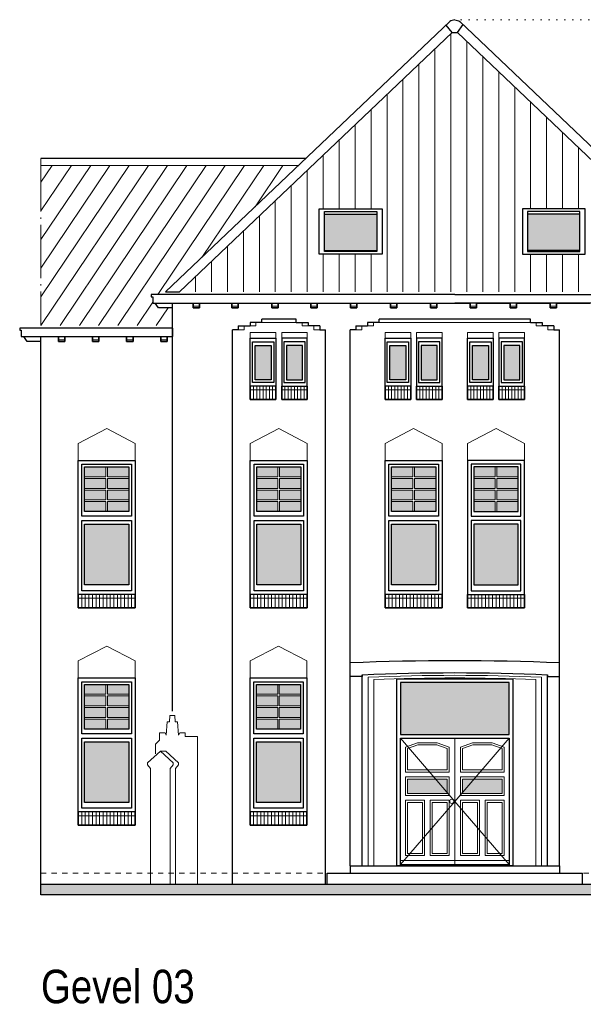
# Model space of a CAD drawing. Extents: x -59835 to 57885, y -767 to 224044.
# Tile 42 of 51: x 14630 to 25225, y 137936 to 156453. Entities that reach past the tile are written whole.
import ezdxf

# ---------------------------------------------------------------- set-up
doc = ezdxf.new("R2010")
doc.units = 0
doc.header["$MEASUREMENT"] = 0
for name, pattern in [('DASHDOT', [1250, 1000, -112.5, 25, -112.5]), ('DASHED', [200, 100, -100]), ('DOT', [150, 25, -125])]:
    doc.linetypes.add(name, pattern=pattern)
for name, color, linetype in [('101 - TEKSTEN', 7, 'Continuous'), ('102 - MAATVOERING', 7, 'Continuous'), ('21 - BUITENWANDEN', 92, 'Continuous'), ('27 - DAKEN', 92, 'Continuous'), ('31 - BUITENKOZIJNEN', 7, 'Continuous'), ('31.1 - ARCERING', 7, 'Continuous'), ('52 - AFVOERVOORZIENINGEN', 92, 'Continuous'), ('90 - TERREIN', 7, 'Continuous')]:
    doc.layers.add(name, color=color, linetype=linetype)

msp = doc.modelspace()

# ---------------------------------------------------------------- hatches: boundary and pattern name
at = {"layer": '27 - DAKEN', "linetype": 'Continuous', "lineweight": 13}
h = msp.add_hatch(dxfattribs=at)
h.set_pattern_fill("~A--G'$~", color=253, style=0, pattern_type=0)
h.set_pattern_definition([(90, (17634.75, 151333), (-300, -1e-05), [])])
h.paths.add_polyline_path([(17634.75, 151333), (22759.3125, 156215), (22860.6875, 156215), (27985.25, 151333), (25259, 151333), (25259, 152893), (24079, 152893), (24079, 152043), (25259, 152043), (25259, 151333), (21441, 151333), (21441, 152893), (20261, 152893), (20261, 152043), (21441, 152043), (21441, 151333), (27985.25, 151333)], flags=0)
h = msp.add_hatch(dxfattribs=at)
h.set_pattern_fill("~A--G'$~", color=253, style=0, pattern_type=0)
h.set_pattern_definition([(236.141, (15030, 150703), (249.124, -167.144), [])])
h.paths.add_polyline_path([(15030, 150703), (15030, 153713), (19873.8125, 153713), (17373.75, 151333), (17321.25, 151283), (17100, 151283), (17100, 151243), (17130, 151243), (17130, 151123), (17175, 151123), (17240, 151033), (17500, 151033), (17500, 150703)], flags=0)
at = {"layer": '31.1 - ARCERING', "linetype": 'Continuous', "lineweight": 5}
for points in [[(20361, 152113), (20361, 152793), (21341, 152793), (21341, 152113)], [(20361, 152113), (20361, 152793), (21341, 152793), (21341, 152113)], [(25159, 152113), (25159, 152793), (24179, 152793), (24179, 152113)], [(25159, 152113), (25159, 152793), (24179, 152793), (24179, 152113)], [(19055, 149683), (19055, 150323), (19355, 150323), (19355, 149683)], [(19055, 149683), (19055, 150323), (19355, 150323), (19355, 149683)], [(19945, 149683), (19945, 150323), (19645, 150323), (19645, 149683)], [(19945, 149683), (19945, 150323), (19645, 150323), (19645, 149683)], [(21590, 149683), (21590, 150323), (21890, 150323), (21890, 149683)], [(21590, 149683), (21590, 150323), (21890, 150323), (21890, 149683)], [(22480, 149683), (22480, 150323), (22180, 150323), (22180, 149683)], [(22480, 149683), (22480, 150323), (22180, 150323), (22180, 149683)], [(23140, 149683), (23140, 150323), (23440, 150323), (23440, 149683)], [(23140, 149683), (23140, 150323), (23440, 150323), (23440, 149683)], [(24030, 149683), (24030, 150323), (23730, 150323), (23730, 149683)], [(24030, 149683), (24030, 150323), (23730, 150323), (23730, 149683)], [(15850, 147855.5), (15850, 148043), (16250, 148043), (16250, 147855.5)], [(15850, 147855.5), (15850, 148043), (16250, 148043), (16250, 147855.5)], [(16280, 147855.5), (16280, 148043), (16680, 148043), (16680, 147855.5)], [(16280, 147855.5), (16280, 148043), (16680, 148043), (16680, 147855.5)], [(19085, 147855.5), (19085, 148043), (19485, 148043), (19485, 147855.5)], [(19085, 147855.5), (19085, 148043), (19485, 148043), (19485, 147855.5)], [(19515, 147855.5), (19515, 148043), (19915, 148043), (19915, 147855.5)], [(19515, 147855.5), (19515, 148043), (19915, 148043), (19915, 147855.5)], [(21620, 147855.5), (21620, 148043), (22020, 148043), (22020, 147855.5)], [(21620, 147855.5), (21620, 148043), (22020, 148043), (22020, 147855.5)], [(22050, 147855.5), (22050, 148043), (22450, 148043), (22450, 147855.5)], [(22050, 147855.5), (22050, 148043), (22450, 148043), (22450, 147855.5)], [(23570, 147855.5), (23570, 148043), (23170, 148043), (23170, 147855.5)], [(23570, 147855.5), (23570, 148043), (23170, 148043), (23170, 147855.5)], [(24000, 147855.5), (24000, 148043), (23600, 148043), (23600, 147855.5)], [(24000, 147855.5), (24000, 148043), (23600, 148043), (23600, 147855.5)], [(15850, 147638), (15850, 147825.5), (16250, 147825.5), (16250, 147638)], [(15850, 147638), (15850, 147825.5), (16250, 147825.5), (16250, 147638)], [(16280, 147638), (16280, 147825.5), (16680, 147825.5), (16680, 147638)], [(16280, 147638), (16280, 147825.5), (16680, 147825.5), (16680, 147638)], [(19085, 147638), (19085, 147825.5), (19485, 147825.5), (19485, 147638)], [(19085, 147638), (19085, 147825.5), (19485, 147825.5), (19485, 147638)], [(19515, 147638), (19515, 147825.5), (19915, 147825.5), (19915, 147638)], [(19515, 147638), (19515, 147825.5), (19915, 147825.5), (19915, 147638)], [(21620, 147638), (21620, 147825.5), (22020, 147825.5), (22020, 147638)], [(21620, 147638), (21620, 147825.5), (22020, 147825.5), (22020, 147638)], [(22050, 147638), (22050, 147825.5), (22450, 147825.5), (22450, 147638)], [(22050, 147638), (22050, 147825.5), (22450, 147825.5), (22450, 147638)], [(23570, 147638), (23570, 147825.5), (23170, 147825.5), (23170, 147638)], [(23570, 147638), (23570, 147825.5), (23170, 147825.5), (23170, 147638)], [(24000, 147638), (24000, 147825.5), (23600, 147825.5), (23600, 147638)], [(24000, 147638), (24000, 147825.5), (23600, 147825.5), (23600, 147638)], [(15850, 147420.5), (15850, 147608), (16250, 147608), (16250, 147420.5)], [(15850, 147420.5), (15850, 147608), (16250, 147608), (16250, 147420.5)], [(16280, 147420.5), (16280, 147608), (16680, 147608), (16680, 147420.5)], [(16280, 147420.5), (16280, 147608), (16680, 147608), (16680, 147420.5)], [(19085, 147420.5), (19085, 147608), (19485, 147608), (19485, 147420.5)], [(19085, 147420.5), (19085, 147608), (19485, 147608), (19485, 147420.5)], [(19515, 147420.5), (19515, 147608), (19915, 147608), (19915, 147420.5)], [(19515, 147420.5), (19515, 147608), (19915, 147608), (19915, 147420.5)], [(21620, 147420.5), (21620, 147608), (22020, 147608), (22020, 147420.5)], [(21620, 147420.5), (21620, 147608), (22020, 147608), (22020, 147420.5)], [(22050, 147420.5), (22050, 147608), (22450, 147608), (22450, 147420.5)], [(22050, 147420.5), (22050, 147608), (22450, 147608), (22450, 147420.5)], [(23570, 147420.5), (23570, 147608), (23170, 147608), (23170, 147420.5)], [(23570, 147420.5), (23570, 147608), (23170, 147608), (23170, 147420.5)], [(24000, 147420.5), (24000, 147608), (23600, 147608), (23600, 147420.5)], [(24000, 147420.5), (24000, 147608), (23600, 147608), (23600, 147420.5)], [(15850, 147203), (15850, 147390.5), (16250, 147390.5), (16250, 147203)], [(15850, 147203), (15850, 147390.5), (16250, 147390.5), (16250, 147203)], [(16280, 147203), (16280, 147390.5), (16680, 147390.5), (16680, 147203)], [(16280, 147203), (16280, 147390.5), (16680, 147390.5), (16680, 147203)], [(19085, 147203), (19085, 147390.5), (19485, 147390.5), (19485, 147203)], [(19085, 147203), (19085, 147390.5), (19485, 147390.5), (19485, 147203)], [(19515, 147203), (19515, 147390.5), (19915, 147390.5), (19915, 147203)], [(19515, 147203), (19515, 147390.5), (19915, 147390.5), (19915, 147203)], [(21620, 147203), (21620, 147390.5), (22020, 147390.5), (22020, 147203)], [(21620, 147203), (21620, 147390.5), (22020, 147390.5), (22020, 147203)], [(22050, 147203), (22050, 147390.5), (22450, 147390.5), (22450, 147203)], [(22050, 147203), (22050, 147390.5), (22450, 147390.5), (22450, 147203)], [(23570, 147203), (23570, 147390.5), (23170, 147390.5), (23170, 147203)], [(23570, 147203), (23570, 147390.5), (23170, 147390.5), (23170, 147203)], [(24000, 147203), (24000, 147390.5), (23600, 147390.5), (23600, 147203)], [(24000, 147203), (24000, 147390.5), (23600, 147390.5), (23600, 147203)], [(15850, 145823), (15850, 146963), (16680, 146963), (16680, 145823)], [(15850, 145823), (15850, 146963), (16680, 146963), (16680, 145823)], [(19085, 145823), (19085, 146963), (19915, 146963), (19915, 145823)], [(19085, 145823), (19085, 146963), (19915, 146963), (19915, 145823)], [(21620, 145823), (21620, 146963), (22450, 146963), (22450, 145823)], [(21620, 145823), (21620, 146963), (22450, 146963), (22450, 145823)], [(24000, 145823), (24000, 146963), (23170, 146963), (23170, 145823)], [(24000, 145823), (24000, 146963), (23170, 146963), (23170, 145823)], [(15850, 143765.5), (15850, 143953), (16250, 143953), (16250, 143765.5)], [(15850, 143765.5), (15850, 143953), (16250, 143953), (16250, 143765.5)], [(16280, 143765.5), (16280, 143953), (16680, 143953), (16680, 143765.5)], [(16280, 143765.5), (16280, 143953), (16680, 143953), (16680, 143765.5)], [(19080, 143765.5), (19080, 143953), (19480, 143953), (19480, 143765.5)], [(19080, 143765.5), (19080, 143953), (19480, 143953), (19480, 143765.5)], [(19510, 143765.5), (19510, 143953), (19910, 143953), (19910, 143765.5)], [(19510, 143765.5), (19510, 143953), (19910, 143953), (19910, 143765.5)], [(21790, 143013), (21790, 143987.625), (23830, 143987.625), (23830, 143013)], [(21790, 143013), (21790, 143987.625), (23830, 143987.625), (23830, 143013)], [(15850, 143548), (15850, 143735.5), (16250, 143735.5), (16250, 143548)], [(15850, 143548), (15850, 143735.5), (16250, 143735.5), (16250, 143548)], [(16280, 143548), (16280, 143735.5), (16680, 143735.5), (16680, 143548)], [(16280, 143548), (16280, 143735.5), (16680, 143735.5), (16680, 143548)], [(19080, 143548), (19080, 143735.5), (19480, 143735.5), (19480, 143548)], [(19080, 143548), (19080, 143735.5), (19480, 143735.5), (19480, 143548)], [(19510, 143548), (19510, 143735.5), (19910, 143735.5), (19910, 143548)], [(19510, 143548), (19510, 143735.5), (19910, 143735.5), (19910, 143548)], [(15850, 143330.5), (15850, 143518), (16250, 143518), (16250, 143330.5)], [(15850, 143330.5), (15850, 143518), (16250, 143518), (16250, 143330.5)], [(16280, 143330.5), (16280, 143518), (16680, 143518), (16680, 143330.5)], [(16280, 143330.5), (16280, 143518), (16680, 143518), (16680, 143330.5)], [(19080, 143330.5), (19080, 143518), (19480, 143518), (19480, 143330.5)], [(19080, 143330.5), (19080, 143518), (19480, 143518), (19480, 143330.5)], [(19510, 143330.5), (19510, 143518), (19910, 143518), (19910, 143330.5)], [(19510, 143330.5), (19510, 143518), (19910, 143518), (19910, 143330.5)], [(15850, 143113), (15850, 143300.5), (16250, 143300.5), (16250, 143113)], [(15850, 143113), (15850, 143300.5), (16250, 143300.5), (16250, 143113)], [(16280, 143113), (16280, 143300.5), (16680, 143300.5), (16680, 143113)], [(16280, 143113), (16280, 143300.5), (16680, 143300.5), (16680, 143113)], [(19080, 143113), (19080, 143300.5), (19480, 143300.5), (19480, 143113)], [(19080, 143113), (19080, 143300.5), (19480, 143300.5), (19480, 143113)], [(19510, 143113), (19510, 143300.5), (19910, 143300.5), (19910, 143113)], [(19510, 143113), (19510, 143300.5), (19910, 143300.5), (19910, 143113)], [(15850, 141733), (15850, 142873), (16680, 142873), (16680, 141733)], [(15850, 141733), (15850, 142873), (16680, 142873), (16680, 141733)], [(19080, 141733), (19080, 142873), (19910, 142873), (19910, 141733)], [(19080, 141733), (19080, 142873), (19910, 142873), (19910, 141733)], [(21920, 141903), (21920, 142173), (22665, 142173), (22665, 141903)], [(21920, 141903), (21920, 142173), (22665, 142173), (22665, 141903)], [(22955, 141903), (22955, 142173), (23700, 142173), (23700, 141903)], [(22955, 141903), (22955, 142173), (23700, 142173), (23700, 141903)]]:
    msp.add_hatch(color=253, dxfattribs=at).paths.add_polyline_path(points, flags=0)
at = {"layer": '90 - TERREIN', "linetype": 'Continuous', "lineweight": 5}
msp.add_hatch(color=7, dxfattribs=at).paths.add_polyline_path([(15030, 139994.125), (15030, 140194.125), (30920, 140194.125), (30920, 139994.125)], flags=0)

# ---------------------------------------------------------------- linework, layer by layer
at = {"layer": '102 - MAATVOERING', "color": 8, "linetype": 'DOT', "lineweight": 5}
msp.add_lwpolyline([(31943, 156453.125), (22810, 156453.125)], dxfattribs=at)
at = {"layer": '102 - MAATVOERING', "color": 213, "linetype": 'DASHED', "lineweight": 13}
msp.add_lwpolyline([(15030, 140403), (30920, 140403)], dxfattribs=at)
at = {"layer": '21 - BUITENWANDEN', "color": 92, "linetype": 'Continuous', "lineweight": 25}
for points in [[(17500, 143447), (17500, 151123)], [(17500, 151123), (17890, 151123)], [(17890, 151123), (17890, 151033), (18010, 151033), (18010, 151123)], [(18010, 151123), (18620, 151123)], [(18620, 151123), (18620, 151033), (18740, 151033), (18740, 151123)], [(18740, 151123), (19370, 151123)], [(19370, 151123), (19370, 151033), (19490, 151033), (19490, 151123)], [(19490, 151123), (20100, 151123)], [(20100, 151123), (20100, 151033), (20220, 151033), (20220, 151123)], [(20220, 151123), (20850, 151123)], [(20850, 151123), (20850, 151033), (20970, 151033), (20970, 151123)], [(20970, 151123), (21600, 151123)], [(21600, 151123), (21600, 151033), (21720, 151033), (21720, 151123)], [(21720, 151123), (22350, 151123)], [(22350, 151123), (22350, 151033), (22470, 151033), (22470, 151123)], [(22470, 151123), (23100, 151123)], [(23220, 151123), (23220, 151033), (23100, 151033), (23100, 151123)], [(23220, 151123), (23850, 151123)], [(23970, 151123), (23970, 151033), (23850, 151033), (23850, 151123)], [(23970, 151123), (24600, 151123)], [(24720, 151123), (24720, 151033), (24600, 151033), (24600, 151123)], [(24720, 151123), (25350, 151123)], [(19180, 150758), (18960, 150758)], [(18960, 150758), (18960, 150693)], [(19180, 150758), (19180, 150823)], [(19830, 150823), (19180, 150823)], [(19830, 150758), (19830, 150823)], [(19830, 150758), (20050, 150758)], [(20050, 150758), (20050, 150693)], [(21390, 150758), (21170, 150758)], [(21170, 150758), (21170, 150693)], [(21390, 150758), (21390, 150823)], [(24230, 150823), (21390, 150823)], [(24230, 150758), (24230, 150823)], [(24230, 150758), (24450, 150758)], [(24450, 150758), (24450, 150693)], [(18630, 140194.125), (18630, 150623)], [(18740, 150623), (18630, 150623)], [(18740, 150693), (18740, 150623)], [(18740, 150693), (18960, 150693)], [(20270, 150693), (20050, 150693)], [(20270, 150693), (20270, 150623)], [(20270, 150623), (20380, 150623)], [(20380, 140194.125), (20380, 150623)], [(20840, 140543), (20840, 150623)], [(20950, 150623), (20840, 150623)], [(20950, 150693), (20950, 150623)], [(20950, 150693), (21170, 150693)], [(24670, 150693), (24450, 150693)], [(24670, 150693), (24670, 150623)], [(24670, 150623), (24780, 150623)], [(24780, 140543), (24780, 150623)], [(15030, 140194.125), (15030, 150493)], [(15030, 150493), (15360, 150493)], [(15360, 150493), (15360, 150403), (15480, 150403), (15480, 150493)], [(15480, 150493), (16000, 150493)], [(16000, 150493), (16000, 150403), (16120, 150403), (16120, 150493)], [(16120, 150493), (16640, 150493)], [(16640, 150493), (16640, 150403), (16760, 150403), (16760, 150493)], [(16760, 150493), (17280, 150493)], [(17280, 150493), (17280, 150403), (17400, 150403), (17400, 150493)], [(17400, 150493), (17500, 150493)], [(21070, 144133.6875), (21070, 144103), (20840, 144103)], [(21070, 140543), (21070, 144133.6875)], [(24550, 140543), (24550, 144133.6875)], [(24550, 144133.6875), (24550, 144103), (24780, 144103)], [(20410, 140403), (25210, 140403)], [(20410, 140194.125), (20410, 140403)], [(20840, 140543), (24780, 140543)], [(20840, 140543), (20840, 140403)], [(24780, 140543), (24780, 140403)], [(25210, 140194.125), (25210, 140403)], [(15030, 140194.125), (20410, 140194.125)], [(20410, 140194.125), (25210, 140194.125)], [(25210, 140194.125), (30920, 140194.125)]]:
    msp.add_lwpolyline(points, dxfattribs=at)
at = {"layer": '21 - BUITENWANDEN', "color": 5, "linetype": 'Continuous', "lineweight": 5}
for points in [[(18960, 150693), (19070, 150693), (19070, 150763)], [(19180, 150758), (19830, 150758)], [(20050, 150693), (19940, 150693), (19940, 150763)], [(21170, 150693), (21280, 150693), (21280, 150763)], [(21390, 150758), (24230, 150758)], [(24450, 150693), (24340, 150693), (24340, 150763)], [(18740, 150623), (18850, 150623), (18850, 150693)], [(18965, 150463), (18965, 150573), (19445, 150573), (19445, 150463)], [(20035, 150463), (20035, 150573), (19555, 150573), (19555, 150463)], [(20270, 150623), (20160, 150623), (20160, 150693)], [(20950, 150623), (21060, 150623), (21060, 150693)], [(21500, 150463), (21500, 150573), (21980, 150573), (21980, 150463)], [(22570, 150463), (22570, 150573), (22090, 150573), (22090, 150463)], [(23050, 150463), (23050, 150573), (23530, 150573), (23530, 150463)], [(24120, 150463), (24120, 150573), (23640, 150573), (23640, 150463)], [(24670, 150623), (24560, 150623), (24560, 150693)], [(16265, 148763), (15730, 148483)], [(16265, 148763), (16800, 148483)], [(19500, 148763), (18965, 148483)], [(19500, 148763), (20035, 148483)], [(22035, 148763), (21500, 148483)], [(22035, 148763), (22570, 148483)], [(23585, 148763), (23050, 148483)], [(23585, 148763), (24120, 148483)], [(15730, 148163), (15730, 148483)], [(16800, 148163), (16800, 148483)], [(18965, 148163), (18965, 148483)], [(20035, 148163), (20035, 148483)], [(21500, 148163), (21500, 148483)], [(22570, 148163), (22570, 148483)], [(23050, 148163), (23050, 148483)], [(24120, 148163), (24120, 148483)], [(16265, 144673), (15730, 144393)], [(16265, 144673), (16800, 144393)], [(19495, 144673), (18960, 144393)], [(19495, 144673), (20030, 144393)], [(15730, 144073), (15730, 144393)], [(16800, 144073), (16800, 144393)], [(18960, 144073), (18960, 144393)], [(20030, 144073), (20030, 144393)], [(21180, 140543), (21180, 144088.5)], [(24440, 140543), (24440, 144088.5)], [(21290, 140543), (21290, 144043)], [(24330, 140543), (24330, 144043)], [(17181, 142830), (17261, 142903), (17261, 143041), (17362, 143041), (17385, 142997), (17403, 143250), (17446, 143250), (17454, 143369), (17500, 143369)], [(17972, 142973), (17739, 142973), (17739, 143041), (17638, 143041), (17615, 142997), (17597, 143250), (17554, 143250), (17546, 143369), (17500, 143369)], [(17972, 140194.125), (17972, 142973)], [(17181, 142647), (17181, 142830)], [(17090, 142373), (17035, 142437), (17035, 142477), (17275, 142698)], [(17460, 142373), (17515, 142437), (17515, 142477), (17275, 142698)], [(17275, 142698), (17375, 142698)], [(17560, 142373), (17615, 142437), (17615, 142477), (17375, 142698)], [(17090, 140194.125), (17090, 142373)], [(17460, 140194.125), (17460, 142373)], [(17560, 140194.125), (17560, 142373)]]:
    msp.add_lwpolyline(points, dxfattribs=at)
at = {"layer": '21 - BUITENWANDEN', "color": 92, "linetype": 'Continuous', "lineweight": 25}
for points in [[(18965, 150463), (19445, 150463), (19445, 149313), (18965, 149313)], [(20035, 150463), (19555, 150463), (19555, 149313), (20035, 149313)], [(21500, 150463), (21980, 150463), (21980, 149313), (21500, 149313)], [(22570, 150463), (22090, 150463), (22090, 149313), (22570, 149313)], [(23050, 150463), (23530, 150463), (23530, 149313), (23050, 149313)], [(24120, 150463), (23640, 150463), (23640, 149313), (24120, 149313)], [(15730, 145393), (15730, 148163), (16800, 148163), (16800, 145393)], [(18965, 145393), (18965, 148163), (20035, 148163), (20035, 145393)], [(21500, 145393), (21500, 148163), (22570, 148163), (22570, 145393)], [(24120, 145393), (24120, 148163), (23050, 148163), (23050, 145393)], [(15730, 141303), (15730, 144073), (16800, 144073), (16800, 141303)], [(18960, 141303), (18960, 144073), (20030, 144073), (20030, 141303)]]:
    msp.add_lwpolyline(points, close=True, dxfattribs=at)
for points in [[(20840, 144364.375, -0.0195763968), (24780, 144364.375)], [(21070, 144133.6875, -0.0225727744), (24550, 144133.6875)]]:
    msp.add_lwpolyline(points, format="xyb", dxfattribs=at)
at = {"layer": '21 - BUITENWANDEN', "color": 5, "linetype": 'Continuous', "lineweight": 5}
for points in [[(21180, 144088.5, -0.0211719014), (24440, 144088.5)], [(21290, 144043, -0.0197676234), (24330, 144043)]]:
    msp.add_lwpolyline(points, format="xyb", dxfattribs=at)
at = {"layer": '27 - DAKEN', "color": 92, "linetype": 'Continuous', "lineweight": 25}
for points in [[(17373.75, 151333), (22715.3125, 156418)], [(22759.3125, 156215), (22644.0625, 156350.1875)], [(22860.6875, 156215), (22965.6875, 156361.5)], [(28246.25, 151333), (22904.6875, 156418)], [(17634.75, 151333), (22759.3125, 156215)], [(22759.3125, 156215), (22860.6875, 156215)], [(27985.25, 151333), (22860.6875, 156215)], [(20008.5, 153843), (15030, 153843)], [(17373.75, 151333), (17634.75, 151333)]]:
    msp.add_lwpolyline(points, dxfattribs=at)
for points in [[(22810, 156450, 0.1446287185), (22715.3125, 156418)], [(22810, 156450, -0.1446287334), (22904.6875, 156418)]]:
    msp.add_lwpolyline(points, format="xyb", dxfattribs=at)
at = {"layer": '27 - DAKEN', "color": 213, "linetype": 'DASHDOT', "lineweight": 13}
msp.add_lwpolyline([(15030, 153843), (15030, 150703)], dxfattribs=at)
at = {"layer": '27 - DAKEN', "color": 5, "linetype": 'Continuous', "lineweight": 5}
msp.add_lwpolyline([(15030, 153713), (19873.8125, 153713)], dxfattribs=at)
at = {"layer": '31 - BUITENKOZIJNEN', "color": 92, "linetype": 'Continuous', "lineweight": 25}
for points in [[(20261, 152043), (20261, 152893), (21441, 152893), (21441, 152043)], [(20361, 152093), (20361, 152843), (21341, 152843), (21341, 152093)], [(25259, 152043), (25259, 152893), (24079, 152893), (24079, 152043)], [(25159, 152093), (25159, 152843), (24179, 152843), (24179, 152093)], [(18965, 149313), (18965, 150463), (19445, 150463), (19445, 149313)], [(18965, 149563), (18965, 150463), (19445, 150463), (19445, 149563)], [(19005, 149633), (19005, 150393), (19405, 150393), (19405, 149633)], [(20035, 149313), (20035, 150463), (19555, 150463), (19555, 149313)], [(20035, 149563), (20035, 150463), (19555, 150463), (19555, 149563)], [(19995, 149633), (19995, 150393), (19595, 150393), (19595, 149633)], [(21500, 149313), (21500, 150463), (21980, 150463), (21980, 149313)], [(21500, 149563), (21500, 150463), (21980, 150463), (21980, 149563)], [(21540, 149633), (21540, 150393), (21940, 150393), (21940, 149633)], [(22570, 149313), (22570, 150463), (22090, 150463), (22090, 149313)], [(22570, 149563), (22570, 150463), (22090, 150463), (22090, 149563)], [(22530, 149633), (22530, 150393), (22130, 150393), (22130, 149633)], [(23050, 149313), (23050, 150463), (23530, 150463), (23530, 149313)], [(23050, 149563), (23050, 150463), (23530, 150463), (23530, 149563)], [(23090, 149633), (23090, 150393), (23490, 150393), (23490, 149633)], [(24120, 149313), (24120, 150463), (23640, 150463), (23640, 149313)], [(24120, 149563), (24120, 150463), (23640, 150463), (23640, 149563)], [(24080, 149633), (24080, 150393), (23680, 150393), (23680, 149633)], [(19055, 149683), (19055, 150323), (19355, 150323), (19355, 149683)], [(19945, 149683), (19945, 150323), (19645, 150323), (19645, 149683)], [(21590, 149683), (21590, 150323), (21890, 150323), (21890, 149683)], [(22480, 149683), (22480, 150323), (22180, 150323), (22180, 149683)], [(23140, 149683), (23140, 150323), (23440, 150323), (23440, 149683)], [(24030, 149683), (24030, 150323), (23730, 150323), (23730, 149683)], [(15730, 145643), (15730, 148163), (16800, 148163), (16800, 145643)], [(18965, 145643), (18965, 148163), (20035, 148163), (20035, 145643)], [(21500, 145643), (21500, 148163), (22570, 148163), (22570, 145643)], [(24120, 145643), (24120, 148163), (23050, 148163), (23050, 145643)], [(15800, 147113), (15800, 148093), (16730, 148093), (16730, 147113)], [(15850, 147203), (15850, 148043), (16680, 148043), (16680, 147203)], [(19035, 147113), (19035, 148093), (19965, 148093), (19965, 147113)], [(19085, 147203), (19085, 148043), (19915, 148043), (19915, 147203)], [(21570, 147113), (21570, 148093), (22500, 148093), (22500, 147113)], [(21620, 147203), (21620, 148043), (22450, 148043), (22450, 147203)], [(24050, 147113), (24050, 148093), (23120, 148093), (23120, 147113)], [(24000, 147203), (24000, 148043), (23170, 148043), (23170, 147203)], [(15800, 145713), (15800, 147033), (16730, 147033), (16730, 145713)], [(19035, 145713), (19035, 147033), (19965, 147033), (19965, 145713)], [(21570, 145713), (21570, 147033), (22500, 147033), (22500, 145713)], [(24050, 145713), (24050, 147033), (23120, 147033), (23120, 145713)], [(15850, 145823), (15850, 146963), (16680, 146963), (16680, 145823)], [(19085, 145823), (19085, 146963), (19915, 146963), (19915, 145823)], [(21620, 145823), (21620, 146963), (22450, 146963), (22450, 145823)], [(24000, 145823), (24000, 146963), (23170, 146963), (23170, 145823)], [(15730, 141553), (15730, 144073), (16800, 144073), (16800, 141553)], [(18960, 141553), (18960, 144073), (20030, 144073), (20030, 141553)], [(15800, 143023), (15800, 144003), (16730, 144003), (16730, 143023)], [(15850, 143113), (15850, 143953), (16680, 143953), (16680, 143113)], [(19030, 143023), (19030, 144003), (19960, 144003), (19960, 143023)], [(19080, 143113), (19080, 143953), (19910, 143953), (19910, 143113)], [(15800, 141623), (15800, 142943), (16730, 142943), (16730, 141623)], [(15850, 141733), (15850, 142873), (16680, 142873), (16680, 141733)], [(19030, 141623), (19030, 142943), (19960, 142943), (19960, 141623)], [(19080, 141733), (19080, 142873), (19910, 142873), (19910, 141733)]]:
    msp.add_lwpolyline(points, close=True, dxfattribs=at)
for points in [[(20361, 152793), (21341, 152793)], [(25159, 152793), (24179, 152793)], [(20361, 152113), (21341, 152113)], [(25159, 152113), (24179, 152113)], [(18965, 149563), (18965, 149313), (19445, 149313), (19445, 149563)], [(20035, 149563), (20035, 149313), (19555, 149313), (19555, 149563)], [(21500, 149563), (21500, 149313), (21980, 149313), (21980, 149563)], [(22570, 149563), (22570, 149313), (22090, 149313), (22090, 149563)], [(23050, 149563), (23050, 149313), (23530, 149313), (23530, 149563)], [(24120, 149563), (24120, 149313), (23640, 149313), (23640, 149563)], [(15730, 145643), (15730, 145393), (16800, 145393), (16800, 145643)], [(18965, 145643), (18965, 145393), (20035, 145393), (20035, 145643)], [(21500, 145643), (21500, 145393), (22570, 145393), (22570, 145643)], [(24120, 145643), (24120, 145393), (23050, 145393), (23050, 145643)], [(21720, 144057.625), (23900, 144057.625)], [(21720, 140543), (21720, 144057.625)], [(21790, 143013), (23830, 143013), (23830, 143987.625), (21790, 143987.625)], [(21790, 143987.625), (21790, 143013)], [(23900, 144057.625), (23900, 140543)], [(21790, 140543), (21790, 142943), (23830, 142943), (23830, 140543)], [(15730, 141553), (15730, 141303), (16800, 141303), (16800, 141553)], [(18960, 141553), (18960, 141303), (20030, 141303), (20030, 141553)], [(23900, 140543), (21720, 140543)]]:
    msp.add_lwpolyline(points, dxfattribs=at)
at = {"layer": '31 - BUITENKOZIJNEN', "color": 5, "linetype": 'Continuous', "lineweight": 5}
for points in [[(18965, 149493), (19445, 149493)], [(19025, 149313), (19025, 149563)], [(19085, 149313), (19085, 149563)], [(19145, 149313), (19145, 149563)], [(19205, 149313), (19205, 149563)], [(19265, 149313), (19265, 149563)], [(19325, 149313), (19325, 149563)], [(19385, 149313), (19385, 149563)], [(20035, 149493), (19555, 149493)], [(19615, 149313), (19615, 149563)], [(19675, 149313), (19675, 149563)], [(19735, 149313), (19735, 149563)], [(19795, 149313), (19795, 149563)], [(19855, 149313), (19855, 149563)], [(19915, 149313), (19915, 149563)], [(19975, 149313), (19975, 149563)], [(21500, 149493), (21980, 149493)], [(21560, 149313), (21560, 149563)], [(21620, 149313), (21620, 149563)], [(21680, 149313), (21680, 149563)], [(21740, 149313), (21740, 149563)], [(21800, 149313), (21800, 149563)], [(21860, 149313), (21860, 149563)], [(21920, 149313), (21920, 149563)], [(22570, 149493), (22090, 149493)], [(22150, 149313), (22150, 149563)], [(22210, 149313), (22210, 149563)], [(22270, 149313), (22270, 149563)], [(22330, 149313), (22330, 149563)], [(22390, 149313), (22390, 149563)], [(22450, 149313), (22450, 149563)], [(22510, 149313), (22510, 149563)], [(23050, 149493), (23530, 149493)], [(23110, 149313), (23110, 149563)], [(23170, 149313), (23170, 149563)], [(23230, 149313), (23230, 149563)], [(23290, 149313), (23290, 149563)], [(23350, 149313), (23350, 149563)], [(23410, 149313), (23410, 149563)], [(23470, 149313), (23470, 149563)], [(24120, 149493), (23640, 149493)], [(23700, 149313), (23700, 149563)], [(23760, 149313), (23760, 149563)], [(23820, 149313), (23820, 149563)], [(23880, 149313), (23880, 149563)], [(23940, 149313), (23940, 149563)], [(24000, 149313), (24000, 149563)], [(24060, 149313), (24060, 149563)], [(16250, 147855.5), (16250, 148043)], [(16280, 147855.5), (16280, 148043)], [(19485, 147855.5), (19485, 148043)], [(19515, 147855.5), (19515, 148043)], [(22020, 147855.5), (22020, 148043)], [(22050, 147855.5), (22050, 148043)], [(23570, 147855.5), (23570, 148043)], [(23600, 147855.5), (23600, 148043)], [(15850, 147855.5), (16250, 147855.5)], [(15850, 147825.5), (16250, 147825.5)], [(16250, 147825.5), (16250, 147638)], [(16680, 147855.5), (16280, 147855.5)], [(16680, 147825.5), (16280, 147825.5)], [(16280, 147825.5), (16280, 147638)], [(19085, 147855.5), (19485, 147855.5)], [(19085, 147825.5), (19485, 147825.5)], [(19485, 147825.5), (19485, 147638)], [(19915, 147855.5), (19515, 147855.5)], [(19915, 147825.5), (19515, 147825.5)], [(19515, 147825.5), (19515, 147638)], [(21620, 147855.5), (22020, 147855.5)], [(21620, 147825.5), (22020, 147825.5)], [(22020, 147825.5), (22020, 147638)], [(22450, 147855.5), (22050, 147855.5)], [(22450, 147825.5), (22050, 147825.5)], [(22050, 147825.5), (22050, 147638)], [(23170, 147855.5), (23570, 147855.5)], [(23170, 147825.5), (23570, 147825.5)], [(23570, 147825.5), (23570, 147638)], [(24000, 147855.5), (23600, 147855.5)], [(24000, 147825.5), (23600, 147825.5)], [(23600, 147825.5), (23600, 147638)], [(15850, 147638), (16250, 147638)], [(15850, 147608), (16250, 147608)], [(16250, 147608), (16250, 147420.5)], [(16680, 147638), (16280, 147638)], [(16680, 147608), (16280, 147608)], [(16280, 147608), (16280, 147420.5)], [(19085, 147638), (19485, 147638)], [(19085, 147608), (19485, 147608)], [(19485, 147608), (19485, 147420.5)], [(19915, 147638), (19515, 147638)], [(19915, 147608), (19515, 147608)], [(19515, 147608), (19515, 147420.5)], [(21620, 147638), (22020, 147638)], [(21620, 147608), (22020, 147608)], [(22020, 147608), (22020, 147420.5)], [(22450, 147638), (22050, 147638)], [(22450, 147608), (22050, 147608)], [(22050, 147608), (22050, 147420.5)], [(23170, 147638), (23570, 147638)], [(23170, 147608), (23570, 147608)], [(23570, 147608), (23570, 147420.5)], [(24000, 147638), (23600, 147638)], [(24000, 147608), (23600, 147608)], [(23600, 147608), (23600, 147420.5)], [(15850, 147420.5), (16250, 147420.5)], [(16680, 147420.5), (16280, 147420.5)], [(19085, 147420.5), (19485, 147420.5)], [(19915, 147420.5), (19515, 147420.5)], [(21620, 147420.5), (22020, 147420.5)], [(22450, 147420.5), (22050, 147420.5)], [(23170, 147420.5), (23570, 147420.5)], [(24000, 147420.5), (23600, 147420.5)], [(15850, 147390.5), (16250, 147390.5)], [(16250, 147390.5), (16250, 147203)], [(16680, 147390.5), (16280, 147390.5)], [(16280, 147390.5), (16280, 147203)], [(19085, 147390.5), (19485, 147390.5)], [(19485, 147390.5), (19485, 147203)], [(19915, 147390.5), (19515, 147390.5)], [(19515, 147390.5), (19515, 147203)], [(21620, 147390.5), (22020, 147390.5)], [(22020, 147390.5), (22020, 147203)], [(22450, 147390.5), (22050, 147390.5)], [(22050, 147390.5), (22050, 147203)], [(23170, 147390.5), (23570, 147390.5)], [(23570, 147390.5), (23570, 147203)], [(24000, 147390.5), (23600, 147390.5)], [(23600, 147390.5), (23600, 147203)], [(15730, 145573), (16800, 145573)], [(15796.875, 145393), (15796.875, 145643)], [(15863.75, 145393), (15863.75, 145643)], [(15930.625, 145393), (15930.625, 145643)], [(15997.5, 145393), (15997.5, 145643)], [(16064.375, 145393), (16064.375, 145643)], [(16131.25, 145393), (16131.25, 145643)], [(16198.125, 145393), (16198.125, 145643)], [(16265, 145393), (16265, 145643)], [(16331.875, 145393), (16331.875, 145643)], [(16398.75, 145393), (16398.75, 145643)], [(16465.625, 145393), (16465.625, 145643)], [(16532.5, 145393), (16532.5, 145643)], [(16599.375, 145393), (16599.375, 145643)], [(16666.25, 145393), (16666.25, 145643)], [(16733.125, 145393), (16733.125, 145643)], [(18965, 145573), (20035, 145573)], [(19031.875, 145393), (19031.875, 145643)], [(19098.75, 145393), (19098.75, 145643)], [(19165.625, 145393), (19165.625, 145643)], [(19232.5, 145393), (19232.5, 145643)], [(19299.375, 145393), (19299.375, 145643)], [(19366.25, 145393), (19366.25, 145643)], [(19433.125, 145393), (19433.125, 145643)], [(19500, 145393), (19500, 145643)], [(19566.875, 145393), (19566.875, 145643)], [(19633.75, 145393), (19633.75, 145643)], [(19700.625, 145393), (19700.625, 145643)], [(19767.5, 145393), (19767.5, 145643)], [(19834.375, 145393), (19834.375, 145643)], [(19901.25, 145393), (19901.25, 145643)], [(19968.125, 145393), (19968.125, 145643)], [(21500, 145573), (22570, 145573)], [(21566.875, 145393), (21566.875, 145643)], [(21633.75, 145393), (21633.75, 145643)], [(21700.625, 145393), (21700.625, 145643)], [(21767.5, 145393), (21767.5, 145643)], [(21834.375, 145393), (21834.375, 145643)], [(21901.25, 145393), (21901.25, 145643)], [(21968.125, 145393), (21968.125, 145643)], [(22035, 145393), (22035, 145643)], [(22101.875, 145393), (22101.875, 145643)], [(22168.75, 145393), (22168.75, 145643)], [(22235.625, 145393), (22235.625, 145643)], [(22302.5, 145393), (22302.5, 145643)], [(22369.375, 145393), (22369.375, 145643)], [(22436.25, 145393), (22436.25, 145643)], [(22503.125, 145393), (22503.125, 145643)], [(24120, 145573), (23050, 145573)], [(23116.875, 145393), (23116.875, 145643)], [(23183.75, 145393), (23183.75, 145643)], [(23250.625, 145393), (23250.625, 145643)], [(23317.5, 145393), (23317.5, 145643)], [(23384.375, 145393), (23384.375, 145643)], [(23451.25, 145393), (23451.25, 145643)], [(23518.125, 145393), (23518.125, 145643)], [(23585, 145393), (23585, 145643)], [(23651.875, 145393), (23651.875, 145643)], [(23718.75, 145393), (23718.75, 145643)], [(23785.625, 145393), (23785.625, 145643)], [(23852.5, 145393), (23852.5, 145643)], [(23919.375, 145393), (23919.375, 145643)], [(23986.25, 145393), (23986.25, 145643)], [(24053.125, 145393), (24053.125, 145643)], [(16250, 143765.5), (16250, 143953)], [(16280, 143765.5), (16280, 143953)], [(19480, 143765.5), (19480, 143953)], [(19510, 143765.5), (19510, 143953)], [(15850, 143765.5), (16250, 143765.5)], [(15850, 143735.5), (16250, 143735.5)], [(16250, 143735.5), (16250, 143548)], [(16680, 143765.5), (16280, 143765.5)], [(16680, 143735.5), (16280, 143735.5)], [(16280, 143735.5), (16280, 143548)], [(19080, 143765.5), (19480, 143765.5)], [(19080, 143735.5), (19480, 143735.5)], [(19480, 143735.5), (19480, 143548)], [(19910, 143765.5), (19510, 143765.5)], [(19910, 143735.5), (19510, 143735.5)], [(19510, 143735.5), (19510, 143548)], [(15850, 143548), (16250, 143548)], [(15850, 143518), (16250, 143518)], [(16250, 143518), (16250, 143330.5)], [(16680, 143548), (16280, 143548)], [(16680, 143518), (16280, 143518)], [(16280, 143518), (16280, 143330.5)], [(19080, 143548), (19480, 143548)], [(19080, 143518), (19480, 143518)], [(19480, 143518), (19480, 143330.5)], [(19910, 143548), (19510, 143548)], [(19910, 143518), (19510, 143518)], [(19510, 143518), (19510, 143330.5)], [(15850, 143330.5), (16250, 143330.5)], [(16680, 143330.5), (16280, 143330.5)], [(19080, 143330.5), (19480, 143330.5)], [(19910, 143330.5), (19510, 143330.5)], [(15850, 143300.5), (16250, 143300.5)], [(16250, 143300.5), (16250, 143113)], [(16680, 143300.5), (16280, 143300.5)], [(16280, 143300.5), (16280, 143113)], [(19080, 143300.5), (19480, 143300.5)], [(19480, 143300.5), (19480, 143113)], [(19910, 143300.5), (19510, 143300.5)], [(19510, 143300.5), (19510, 143113)], [(21790, 142943), (22810, 141753), (21790, 140563)], [(21880, 142303), (21880, 142773), (22107.5, 142853)], [(21880, 142773), (22107.5, 142853)], [(21920, 142744.625), (22114.375, 142813)], [(22107.5, 142853), (22477.5, 142853)], [(22114.375, 142813), (22470.625, 142813)], [(22665, 142744.625), (22470.625, 142813)], [(22705, 142303), (22705, 142773), (22477.5, 142853)], [(22705, 142773), (22477.5, 142853)], [(22810, 140563), (22810, 142943)], [(23830, 140563), (22810, 141753), (23830, 142943)], [(22915, 142303), (22915, 142773), (23142.5, 142853)], [(22915, 142773), (23142.5, 142853)], [(22955, 142744.625), (23149.375, 142813)], [(23512.5, 142853), (23142.5, 142853)], [(23505.625, 142813), (23149.375, 142813)], [(23700, 142744.625), (23505.625, 142813)], [(23740, 142303), (23740, 142773), (23512.5, 142853)], [(23740, 142773), (23512.5, 142853)], [(21920, 142343), (21920, 142744.625)], [(22665, 142343), (22665, 142744.625)], [(22955, 142343), (22955, 142744.625)], [(23700, 142343), (23700, 142744.625)], [(21880, 142303), (22705, 142303)], [(21880, 142213), (22705, 142213)], [(21880, 141863), (21880, 142213)], [(21920, 142343), (22665, 142343)], [(22705, 141863), (22705, 142213)], [(23740, 142303), (22915, 142303)], [(23740, 142213), (22915, 142213)], [(22915, 141863), (22915, 142213)], [(23700, 142343), (22955, 142343)], [(23740, 141863), (23740, 142213)], [(21920, 142173), (22665, 142173)], [(21920, 141903), (21920, 142173)], [(22665, 141903), (22665, 142173)], [(23700, 142173), (22955, 142173)], [(22955, 141903), (22955, 142173)], [(23700, 141903), (23700, 142173)], [(21880, 141863), (22705, 141863)], [(21920, 141903), (22665, 141903)], [(23740, 141863), (22915, 141863)], [(23700, 141903), (22955, 141903)], [(22240, 141773), (21880, 141773)], [(21880, 140733), (21880, 141773)], [(22200, 141733), (21920, 141733)], [(21920, 140773), (21920, 141733)], [(22200, 140773), (22200, 141733)], [(22240, 140733), (22240, 141773)], [(22705, 141773), (22345, 141773)], [(22345, 140733), (22345, 141773)], [(22665, 141733), (22385, 141733)], [(22385, 140773), (22385, 141733)], [(22665, 140773), (22665, 141733)], [(22705, 140733), (22705, 141773)], [(22915, 141773), (23275, 141773)], [(22915, 140733), (22915, 141773)], [(22955, 141733), (23235, 141733)], [(22955, 140773), (22955, 141733)], [(23235, 140773), (23235, 141733)], [(23275, 140733), (23275, 141773)], [(23380, 141773), (23740, 141773)], [(23380, 140733), (23380, 141773)], [(23420, 141733), (23700, 141733)], [(23420, 140773), (23420, 141733)], [(23700, 140773), (23700, 141733)], [(23740, 140733), (23740, 141773)], [(15730, 141483), (16800, 141483)], [(15796.875, 141303), (15796.875, 141553)], [(15863.75, 141303), (15863.75, 141553)], [(15930.625, 141303), (15930.625, 141553)], [(15997.5, 141303), (15997.5, 141553)], [(16064.375, 141303), (16064.375, 141553)], [(16131.25, 141303), (16131.25, 141553)], [(16198.125, 141303), (16198.125, 141553)], [(16265, 141303), (16265, 141553)], [(16331.875, 141303), (16331.875, 141553)], [(16398.75, 141303), (16398.75, 141553)], [(16465.625, 141303), (16465.625, 141553)], [(16532.5, 141303), (16532.5, 141553)], [(16599.375, 141303), (16599.375, 141553)], [(16666.25, 141303), (16666.25, 141553)], [(16733.125, 141303), (16733.125, 141553)], [(18960, 141483), (20030, 141483)], [(19026.875, 141303), (19026.875, 141553)], [(19093.75, 141303), (19093.75, 141553)], [(19160.625, 141303), (19160.625, 141553)], [(19227.5, 141303), (19227.5, 141553)], [(19294.375, 141303), (19294.375, 141553)], [(19361.25, 141303), (19361.25, 141553)], [(19428.125, 141303), (19428.125, 141553)], [(19495, 141303), (19495, 141553)], [(19561.875, 141303), (19561.875, 141553)], [(19628.75, 141303), (19628.75, 141553)], [(19695.625, 141303), (19695.625, 141553)], [(19762.5, 141303), (19762.5, 141553)], [(19829.375, 141303), (19829.375, 141553)], [(19896.25, 141303), (19896.25, 141553)], [(19963.125, 141303), (19963.125, 141553)], [(22240, 140733), (21880, 140733)], [(22200, 140773), (21920, 140773)], [(22705, 140733), (22345, 140733)], [(22665, 140773), (22385, 140773)], [(22915, 140733), (23275, 140733)], [(22955, 140773), (23235, 140773)], [(23380, 140733), (23740, 140733)], [(23420, 140773), (23700, 140773)], [(23830, 140643), (21790, 140643)], [(23830, 140563), (21790, 140563)]]:
    msp.add_lwpolyline(points, dxfattribs=at)
msp.add_circle((22753, 141753), 40, dxfattribs=at)
at = {"layer": '52 - AFVOERVOORZIENINGEN', "color": 92, "linetype": 'Continuous', "lineweight": 25}
for points in [[(22810, 151283), (17100, 151283), (17100, 151243), (17130, 151243), (17130, 151123), (22810, 151123)], [(17500, 151033), (17240, 151033), (17175, 151123)], [(22810, 151283), (28520, 151283), (28520, 151243), (28490, 151243), (28490, 151123), (22810, 151123)], [(17500, 150653), (14630, 150653), (14630, 150613), (14660, 150613), (14660, 150493), (17500, 150493)], [(17500, 150653), (17500, 150493)], [(15030, 150403), (14770, 150403), (14705, 150493)], [(15030, 150403), (15030, 150493)]]:
    msp.add_lwpolyline(points, dxfattribs=at)
for points in [[(17890, 151123), (18010, 151123), (18010, 151033), (17890, 151033)], [(18620, 151123), (18740, 151123), (18740, 151033), (18620, 151033)], [(19370, 151123), (19490, 151123), (19490, 151033), (19370, 151033)], [(20100, 151123), (20220, 151123), (20220, 151033), (20100, 151033)], [(20850, 151123), (20970, 151123), (20970, 151033), (20850, 151033)], [(21600, 151123), (21720, 151123), (21720, 151033), (21600, 151033)], [(22350, 151123), (22470, 151123), (22470, 151033), (22350, 151033)], [(23220, 151123), (23100, 151123), (23100, 151033), (23220, 151033)], [(23970, 151123), (23850, 151123), (23850, 151033), (23970, 151033)], [(24720, 151123), (24600, 151123), (24600, 151033), (24720, 151033)], [(15360, 150493), (15480, 150493), (15480, 150403), (15360, 150403)], [(16000, 150493), (16120, 150493), (16120, 150403), (16000, 150403)], [(16640, 150493), (16760, 150493), (16760, 150403), (16640, 150403)], [(17280, 150493), (17400, 150493), (17400, 150403), (17280, 150403)]]:
    msp.add_lwpolyline(points, close=True, dxfattribs=at)
at = {"layer": '52 - AFVOERVOORZIENINGEN', "color": 5, "linetype": 'Continuous', "lineweight": 5}
for points in [[(17890, 151063), (18010, 151063)], [(18620, 151063), (18740, 151063)], [(19370, 151063), (19490, 151063)], [(20100, 151063), (20220, 151063)], [(20850, 151063), (20970, 151063)], [(21600, 151063), (21720, 151063)], [(22350, 151063), (22470, 151063)], [(23220, 151063), (23100, 151063)], [(23970, 151063), (23850, 151063)], [(24720, 151063), (24600, 151063)], [(15360, 150433), (15480, 150433)], [(16000, 150433), (16120, 150433)], [(16640, 150433), (16760, 150433)], [(17280, 150433), (17400, 150433)]]:
    msp.add_lwpolyline(points, dxfattribs=at)
at = {"layer": '90 - TERREIN', "color": 92, "linetype": 'Continuous', "lineweight": 25}
for points in [[(15030, 140194.125), (30920, 140194.125)], [(15030, 139994.125), (15030, 140194.125)], [(30920, 139994.125), (15030, 139994.125)]]:
    msp.add_lwpolyline(points, dxfattribs=at)

# ---------------------------------------------------------------- texts
at = {"layer": '101 - TEKSTEN', "color": 7, "linetype": 'Continuous', "lineweight": 0, "insert": (15030, 137947), "char_height": 629.999983, "attachment_point": 7, "line_spacing_factor": 1.333333}
msp.add_mtext('{\\fArial Narrow|b0|i0|c12|p0;Gevel 03}', dxfattribs=at)

doc.saveas('drawing.dxf')
